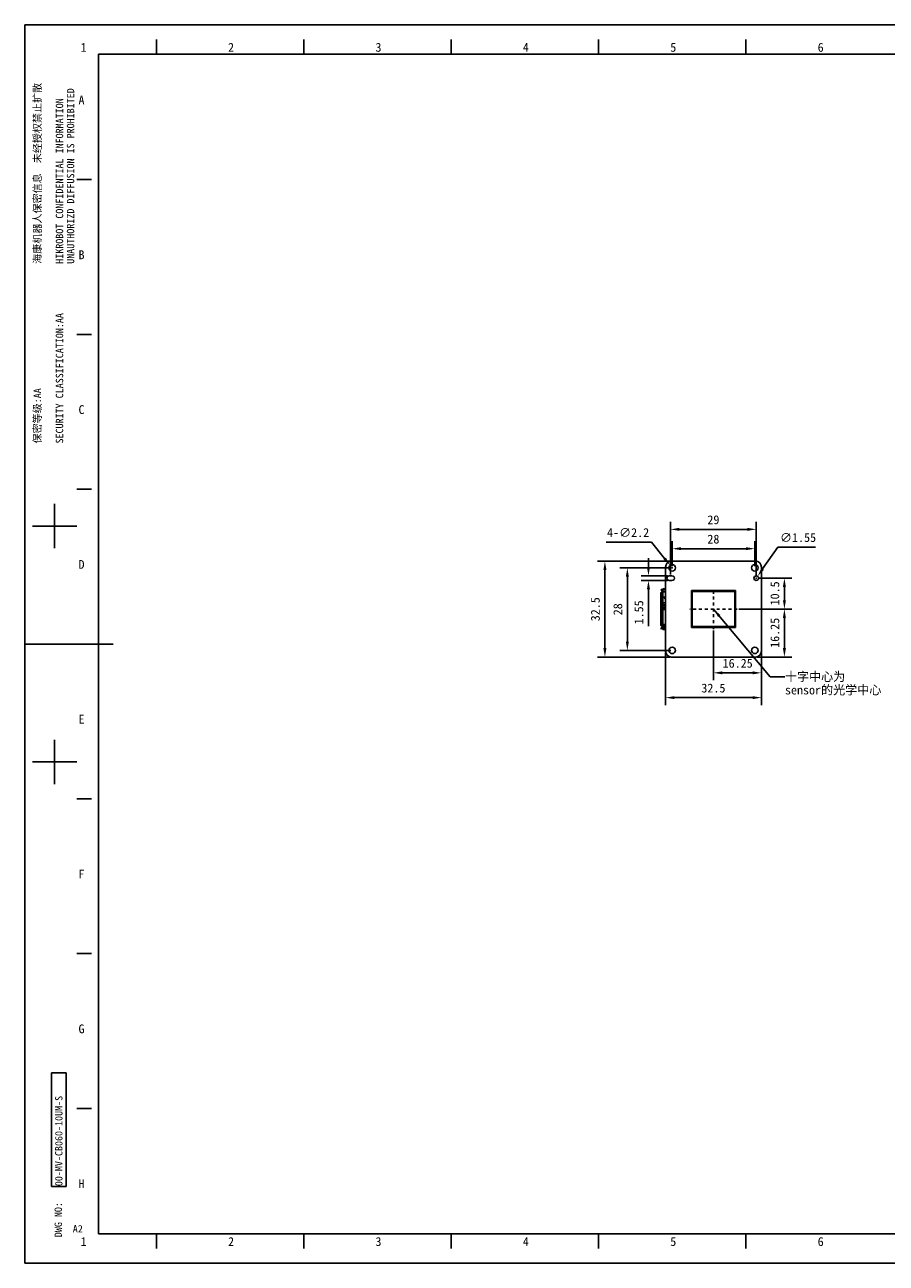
# Model space of a CAD drawing. Header units: millimetres. Extents: x 0 to 594, y 0 to 420.
# Tile 1 of 3: x 0 to 292, y 0 to 420. Entities that reach past the tile are written whole.
import ezdxf

# ---------------------------------------------------------------- set-up
doc = ezdxf.new("R2010")
doc.units = ezdxf.units.MM
doc.header["$LTSCALE"] = 10
doc.header["$PDMODE"] = 3
doc.header["$PDSIZE"] = 8
doc.linetypes.add('HIDDEN', pattern=[0.2, 0.1, -0.1])
doc.layers.get('0').update_dxf_attribs({"linetype": 'CONTINUOUS'})
doc.layers.get('Defpoints').update_dxf_attribs({"linetype": 'CONTINUOUS'})
for name, color, linetype in [('00_COMPONENTS', 7, 'CONTINUOUS'), ('50_ALL_DETAILS', 7, 'CONTINUOUS'), ('51__DRAFT_DIMS', 7, 'CONTINUOUS')]:
    doc.layers.add(name, color=color, linetype=linetype)
doc.styles.get("Standard").update_dxf_attribs({"font": 'simfang.ttf'})
doc.styles.add('TEXTSTYLE_2', font='simfang.ttf')
doc.styles.add('TEXTSTYLE_3', font='simfang.ttf')
doc.dimstyles.new('DIMSTYLE_1', dxfattribs={"dimtxt": 3, "dimasz": 3, "dimexe": 2.5, "dimexo": 0.5, "dimgap": 0.75, "dimtad": 1, "dimtoh": 1, "dimdsep": 46, "dimtxsty": 'Standard', "dimblk": '_FILLED', "dimblk1": '_FILLED', "dimblk2": '_FILLED', "dimcen": 0.09, "dimclrd": 251, "dimclre": 251, "dimclrt": 7, "dimazin": 2, "dimtp": 0.2, "dimtm": 0.2, "dimtfac": 1, "dimtofl": 0, "dimtmove": 0, "dimatfit": 3, "dimldrblk": '_FILLED', "dimfxl": 1, "dimtolj": 1, "dimarcsym": 0})
doc.dimstyles.new('DIMSTYLE_2', dxfattribs={"dimtxt": 3, "dimasz": 3, "dimexe": 2.5, "dimexo": 0.5, "dimgap": 0.75, "dimtad": 1, "dimdsep": 46, "dimtxsty": 'Standard', "dimblk": '_FILLED', "dimblk1": '_FILLED', "dimblk2": '_FILLED', "dimcen": 0.09, "dimclrd": 251, "dimclre": 251, "dimclrt": 7, "dimazin": 2, "dimtp": 0.2, "dimtm": 0.2, "dimtfac": 1, "dimtofl": 0, "dimtmove": 0, "dimatfit": 3, "dimldrblk": '_FILLED', "dimfxl": 1, "dimtolj": 1, "dimarcsym": 0})
doc.dimstyles.get("Standard").update_dxf_attribs({"dimtxt": 3, "dimasz": 3, "dimexe": 2.5, "dimexo": 0.5, "dimtad": 1, "dimdsep": 46, "dimtxsty": 'Standard', "dimblk": '_FILLED', "dimblk1": '_FILLED', "dimblk2": '_FILLED', "dimcen": 0.09, "dimclrt": 3, "dimazin": 2, "dimtol": 1, "dimtp": 0.01, "dimtm": 0.01, "dimtfac": 1, "dimtofl": 0, "dimtmove": 0, "dimatfit": 3, "dimldrblk": '_FILLED', "dimfxl": 1, "dimtolj": 1, "dimarcsym": 0})

# ---------------------------------------------------------------- blocks, each defined once
blk = doc.blocks.new('_FILLED')
at = {"color": 0, "linetype": 'ByBlock'}
blk.add_solid([(0, 0), (-1, 0.17), (-1, -0.17)], dxfattribs=at)
blk = doc.blocks.new('*D50')
at = {"layer": '51__DRAFT_DIMS', "color": 251, "lineweight": -2}
for p, q in [((219.62, 236.34), (219.62, 244.83)), ((247.62, 236.34), (247.62, 244.83)), ((222.62, 242.33), (244.62, 242.33))]:
    blk.add_line(p, q, dxfattribs=at)
at = {"layer": 'Defpoints', "color": 0}
for p in [(247.62, 242.33), (219.62, 235.84), (247.62, 235.84)]:
    blk.add_point(p, dxfattribs=at)
at = {"layer": '51__DRAFT_DIMS', "color": 251, "linetype": 'ByBlock', "lineweight": -2, "xscale": 3, "yscale": 3, "zscale": 3, "rotation": 180}
blk.add_blockref('_FILLED', (219.62, 242.33), dxfattribs=at)
at = {"layer": '51__DRAFT_DIMS', "color": 251, "linetype": 'ByBlock', "lineweight": -2, "xscale": 3, "yscale": 3, "zscale": 3}
blk.add_blockref('_FILLED', (247.62, 242.33), dxfattribs=at)
at = {"layer": '51__DRAFT_DIMS', "color": 7, "insert": (233.58, 247.08), "char_height": 3, "attachment_point": 2, "line_spacing_factor": 0.9}
blk.add_mtext('\\A1;28', dxfattribs=at)
blk = doc.blocks.new('*D62')
at = {"layer": '51__DRAFT_DIMS', "color": 251, "lineweight": -2}
for p, q in [((219.03, 233.61), (219.03, 251.38)), ((222.03, 248.88), (245.12, 248.88)), ((248.12, 232.84), (248.12, 251.38))]:
    blk.add_line(p, q, dxfattribs=at)
at = {"layer": 'Defpoints', "color": 0}
for p in [(248.12, 248.88), (219.03, 233.11), (248.12, 232.34)]:
    blk.add_point(p, dxfattribs=at)
at = {"layer": '51__DRAFT_DIMS', "color": 251, "linetype": 'ByBlock', "lineweight": -2, "xscale": 3, "yscale": 3, "zscale": 3, "rotation": 180}
blk.add_blockref('_FILLED', (219.03, 248.88), dxfattribs=at)
at = {"layer": '51__DRAFT_DIMS', "color": 251, "linetype": 'ByBlock', "lineweight": -2, "xscale": 3, "yscale": 3, "zscale": 3}
blk.add_blockref('_FILLED', (248.12, 248.88), dxfattribs=at)
at = {"layer": '51__DRAFT_DIMS', "color": 7, "insert": (233.58, 253.63), "char_height": 3, "attachment_point": 2, "line_spacing_factor": 0.9}
blk.add_mtext('\\A1;29{}{{\\H0.7x;}{}}', dxfattribs=at)
blk = doc.blocks.new('*D52')
at = {"layer": '51__DRAFT_DIMS', "color": 251, "lineweight": -2}
for p, q in [((219.12, 235.84), (201.9, 235.84)), ((204.4, 232.84), (204.4, 210.84)), ((219.12, 207.84), (201.9, 207.84))]:
    blk.add_line(p, q, dxfattribs=at)
at = {"layer": 'Defpoints', "color": 0}
for p in [(219.62, 235.84), (204.4, 207.84), (219.62, 207.84)]:
    blk.add_point(p, dxfattribs=at)
at = {"layer": '51__DRAFT_DIMS', "color": 251, "linetype": 'ByBlock', "lineweight": -2, "xscale": 3, "yscale": 3, "zscale": 3}
for p, rotation in [((204.4, 235.84), 90), ((204.4, 207.84), 270)]:
    blk.add_blockref('_FILLED', p, dxfattribs=dict(at, rotation=rotation))
at = {"layer": '51__DRAFT_DIMS', "color": 7, "insert": (199.65, 221.79), "char_height": 3, "attachment_point": 2, "rotation": 90, "line_spacing_factor": 0.9}
blk.add_mtext('\\A1;28', dxfattribs=at)
blk = doc.blocks.new('*D53')
at = {"layer": '51__DRAFT_DIMS', "color": 251, "lineweight": -2}
for p, q in [((211.56, 236.11), (211.56, 239.11)), ((218.03, 233.11), (209.06, 233.11)), ((218.03, 231.56), (209.06, 231.56)), ((211.56, 228.56), (211.56, 216.06))]:
    blk.add_line(p, q, dxfattribs=at)
at = {"layer": 'Defpoints', "color": 0}
for p in [(211.56, 231.56), (218.53, 233.11), (218.53, 231.56)]:
    blk.add_point(p, dxfattribs=at)
at = {"layer": '51__DRAFT_DIMS', "color": 251, "linetype": 'ByBlock', "lineweight": -2, "xscale": 3, "yscale": 3, "zscale": 3}
for p, rotation in [((211.56, 233.11), 270), ((211.56, 231.56), 90)]:
    blk.add_blockref('_FILLED', p, dxfattribs=dict(at, rotation=rotation))
at = {"layer": '51__DRAFT_DIMS', "color": 7, "insert": (206.81, 224.81), "char_height": 3, "attachment_point": 3, "rotation": 90, "line_spacing_factor": 0.9}
blk.add_mtext('\\A1;1.55', dxfattribs=at)
blk = doc.blocks.new('*D54')
at = {"layer": '51__DRAFT_DIMS', "color": 251, "lineweight": -2}
for p in [(250.28, 235.44), (268.27, 242.85)]:
    blk.add_line(p, (255.43, 242.85), dxfattribs=at)
at = {"layer": '51__DRAFT_DIMS', "color": 251}
for p, q in [((248.03, 232.34), (248.21, 232.34)), ((248.12, 232.25), (248.12, 232.43))]:
    blk.add_line(p, q, dxfattribs=at)
at = {"layer": 'Defpoints', "color": 0}
for p in [(247.68, 231.7), (248.57, 232.98)]:
    blk.add_point(p, dxfattribs=at)
at = {"layer": '51__DRAFT_DIMS', "color": 251, "linetype": 'ByBlock', "lineweight": -2, "xscale": 3, "yscale": 3, "zscale": 3, "rotation": 235.2073852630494}
blk.add_blockref('_FILLED', (248.57, 232.98), dxfattribs=at)
at = {"layer": '51__DRAFT_DIMS', "color": 7, "insert": (256.18, 247.6), "char_height": 3, "attachment_point": 1, "line_spacing_factor": 0.9}
blk.add_mtext('\\A1;∅1.55{}{{\\H0.7x;}{}}', dxfattribs=at)
blk = doc.blocks.new('*D55')
at = {"layer": '51__DRAFT_DIMS', "color": 251, "lineweight": -2}
for p, q in [((218.87, 238.09), (194.29, 238.09)), ((196.79, 235.09), (196.79, 208.59)), ((218.87, 205.59), (194.29, 205.59))]:
    blk.add_line(p, q, dxfattribs=at)
at = {"layer": 'Defpoints', "color": 0}
for p in [(219.37, 238.09), (196.79, 205.59), (219.37, 205.59)]:
    blk.add_point(p, dxfattribs=at)
at = {"layer": '51__DRAFT_DIMS', "color": 251, "linetype": 'ByBlock', "lineweight": -2, "xscale": 3, "yscale": 3, "zscale": 3}
for p, rotation in [((196.79, 238.09), 90), ((196.79, 205.59), 270)]:
    blk.add_blockref('_FILLED', p, dxfattribs=dict(at, rotation=rotation))
at = {"layer": '51__DRAFT_DIMS', "color": 7, "insert": (192.04, 221.79), "char_height": 3, "attachment_point": 2, "rotation": 90, "line_spacing_factor": 0.9}
blk.add_mtext('\\A1;32.5', dxfattribs=at)
blk = doc.blocks.new('*D56')
at = {"layer": '51__DRAFT_DIMS', "color": 251, "lineweight": -2}
for p, q in [((217.37, 207.09), (217.37, 189.31)), ((249.87, 207.09), (249.87, 189.31)), ((220.37, 191.81), (246.87, 191.81))]:
    blk.add_line(p, q, dxfattribs=at)
at = {"layer": 'Defpoints', "color": 0}
for p in [(217.37, 207.59), (249.87, 207.59), (249.87, 191.81)]:
    blk.add_point(p, dxfattribs=at)
at = {"layer": '51__DRAFT_DIMS', "color": 251, "linetype": 'ByBlock', "lineweight": -2, "xscale": 3, "yscale": 3, "zscale": 3, "rotation": 180}
blk.add_blockref('_FILLED', (217.37, 191.81), dxfattribs=at)
at = {"layer": '51__DRAFT_DIMS', "color": 251, "linetype": 'ByBlock', "lineweight": -2, "xscale": 3, "yscale": 3, "zscale": 3}
blk.add_blockref('_FILLED', (249.87, 191.81), dxfattribs=at)
at = {"layer": '51__DRAFT_DIMS', "color": 7, "insert": (233.58, 196.56), "char_height": 3, "attachment_point": 2, "line_spacing_factor": 0.9}
blk.add_mtext('\\A1;32.5', dxfattribs=at)
blk = doc.blocks.new('*D57')
at = {"layer": '51__DRAFT_DIMS', "color": 251, "lineweight": -2}
for p, q in [((242.2, 221.84), (260.17, 221.84)), ((257.67, 218.84), (257.67, 208.59)), ((248.37, 205.59), (260.17, 205.59))]:
    blk.add_line(p, q, dxfattribs=at)
at = {"layer": 'Defpoints', "color": 0}
for p in [(241.7, 221.84), (247.87, 205.59), (257.67, 205.59)]:
    blk.add_point(p, dxfattribs=at)
at = {"layer": '51__DRAFT_DIMS', "color": 251, "linetype": 'ByBlock', "lineweight": -2, "xscale": 3, "yscale": 3, "zscale": 3}
for p, rotation in [((257.67, 221.84), 90), ((257.67, 205.59), 270)]:
    blk.add_blockref('_FILLED', p, dxfattribs=dict(at, rotation=rotation))
at = {"layer": '51__DRAFT_DIMS', "color": 7, "insert": (252.92, 213.79), "char_height": 3, "attachment_point": 2, "rotation": 90, "line_spacing_factor": 0.9}
blk.add_mtext('\\A1;16.25', dxfattribs=at)
blk = doc.blocks.new('*D58')
at = {"layer": '51__DRAFT_DIMS', "color": 251, "lineweight": -2}
for p, q in [((233.62, 214.57), (233.62, 197.72)), ((249.87, 207.09), (249.87, 197.72)), ((236.62, 200.22), (246.87, 200.22))]:
    blk.add_line(p, q, dxfattribs=at)
at = {"layer": 'Defpoints', "color": 0}
for p in [(233.62, 215.07), (249.87, 207.59), (249.87, 200.22)]:
    blk.add_point(p, dxfattribs=at)
at = {"layer": '51__DRAFT_DIMS', "color": 251, "linetype": 'ByBlock', "lineweight": -2, "xscale": 3, "yscale": 3, "zscale": 3, "rotation": 180}
blk.add_blockref('_FILLED', (233.62, 200.22), dxfattribs=at)
at = {"layer": '51__DRAFT_DIMS', "color": 251, "linetype": 'ByBlock', "lineweight": -2, "xscale": 3, "yscale": 3, "zscale": 3}
blk.add_blockref('_FILLED', (249.87, 200.22), dxfattribs=at)
at = {"layer": '51__DRAFT_DIMS', "color": 7, "insert": (241.82, 204.97), "char_height": 3, "attachment_point": 2, "line_spacing_factor": 0.9}
blk.add_mtext('\\A1;16.25', dxfattribs=at)
blk = doc.blocks.new('*D59')
at = {"layer": '51__DRAFT_DIMS', "color": 251, "lineweight": -2}
for p in [(197.2, 244.55), (217.04, 239.02)]:
    blk.add_line(p, (212.55, 244.55), dxfattribs=at)
at = {"layer": '51__DRAFT_DIMS', "color": 251}
for p, q in [((219.53, 235.84), (219.71, 235.84)), ((219.62, 235.75), (219.62, 235.93))]:
    blk.add_line(p, q, dxfattribs=at)
at = {"layer": 'Defpoints', "color": 0}
for p in [(218.93, 236.69), (220.32, 234.99)]:
    blk.add_point(p, dxfattribs=at)
at = {"layer": '51__DRAFT_DIMS', "color": 251, "linetype": 'ByBlock', "lineweight": -2, "xscale": 3, "yscale": 3, "zscale": 3, "rotation": 309.0780613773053}
blk.add_blockref('_FILLED', (218.93, 236.69), dxfattribs=at)
at = {"layer": '51__DRAFT_DIMS', "color": 7, "insert": (211.8, 249.3), "char_height": 3, "attachment_point": 3, "line_spacing_factor": 0.9}
blk.add_mtext('\\A1;4-∅2.2{}{{\\H0.7x;}{}}', dxfattribs=at)
blk = doc.blocks.new('*D61')
at = {"layer": '51__DRAFT_DIMS', "color": 251, "lineweight": -2}
for p, q in [((248.62, 232.34), (260.17, 232.34)), ((257.67, 224.84), (257.67, 229.34)), ((242.2, 221.84), (260.17, 221.84))]:
    blk.add_line(p, q, dxfattribs=at)
at = {"layer": 'Defpoints', "color": 0}
for p in [(248.12, 232.34), (257.67, 232.34), (241.7, 221.84)]:
    blk.add_point(p, dxfattribs=at)
at = {"layer": '51__DRAFT_DIMS', "color": 251, "linetype": 'ByBlock', "lineweight": -2, "xscale": 3, "yscale": 3, "zscale": 3}
for p, rotation in [((257.67, 232.34), 90), ((257.67, 221.84), 270)]:
    blk.add_blockref('_FILLED', p, dxfattribs=dict(at, rotation=rotation))
at = {"layer": '51__DRAFT_DIMS', "color": 7, "insert": (252.92, 227.17), "char_height": 3, "attachment_point": 2, "rotation": 90, "line_spacing_factor": 0.9}
blk.add_mtext('\\A1;10.5', dxfattribs=at)

msp = doc.modelspace()

# ---------------------------------------------------------------- linework, layer by layer
at = {"color": 7}
for p, q in [((0, 420), (0, 0)), ((594, 420), (0, 420)), ((44.637, 410), (44.637, 415)), ((94.637, 410), (94.637, 415)), ((144.637, 410), (144.637, 415)), ((194.637, 410), (194.637, 415)), ((244.637, 410), (244.637, 415)), ((25, 410), (25, 10)), ((584, 410), (25, 410)), ((22.637, 367.495), (17.638, 367.495)), ((22.637, 314.996), (17.638, 314.996)), ((22.637, 262.496), (17.638, 262.496)), ((10.137, 242.497), (10.137, 257.497)), ((2.637, 249.997), (17.637, 249.997)), ((0, 210), (30, 210)), ((10.137, 162.498), (10.137, 177.498)), ((2.637, 169.998), (17.637, 169.998)), ((22.637, 157.498), (17.638, 157.498)), ((22.637, 104.999), (17.638, 104.999)), ((9.041, 26.077), (9.041, 64.577)), ((9.041, 64.577), (14.041, 64.577)), ((14.041, 26.077), (14.041, 64.577)), ((22.637, 52.499), (17.638, 52.499)), ((9.041, 26.077), (14.041, 26.077)), ((25, 10), (584, 10)), ((44.637, 5), (44.637, 10)), ((94.637, 5), (94.637, 10)), ((144.637, 5), (144.637, 10)), ((194.637, 5), (194.637, 10)), ((244.637, 5), (244.637, 10)), ((0, 0), (594, 0))]:
    msp.add_line(p, q, dxfattribs=at)
at = {"color": 2}
msp.add_line((22.637, 209.997), (17.638, 209.997), dxfattribs=at)
at = {"layer": '00_COMPONENTS', "color": 0}
for p, q in [((217.373, 236.089), (217.373, 207.589)), ((247.873, 238.089), (219.373, 238.089)), ((249.873, 207.589), (249.873, 236.089)), ((218.534, 233.114), (219.534, 233.114)), ((219.534, 231.564), (218.534, 231.564)), ((215.803, 228.364), (216.037, 228.625)), ((216.137, 228.066), (215.803, 228.364)), ((215.803, 227.354), (215.803, 216.324)), ((215.978, 227.049), (215.803, 227.049)), ((215.952, 228.231), (216.186, 228.492)), ((216.303, 227.554), (215.976, 227.554)), ((216.303, 227.249), (215.976, 227.249)), ((215.978, 226.049), (215.978, 227.049)), ((216.37, 228.327), (216.037, 228.625)), ((216.228, 227.249), (216.228, 227.554)), ((216.403, 228.714), (216.403, 228.449)), ((217.053, 228.714), (216.403, 228.714)), ((216.503, 228.349), (216.403, 228.449)), ((216.403, 225.849), (216.403, 228.436)), ((216.403, 228.314), (217.373, 228.314)), ((217.373, 227.664), (216.403, 227.664)), ((216.503, 228.349), (216.503, 228.314)), ((216.703, 228.696), (216.703, 228.347)), ((216.703, 228.696), (217.373, 228.696)), ((217.373, 228.446), (216.703, 228.446)), ((216.933, 228.347), (216.703, 228.347)), ((217.053, 228.416), (216.933, 228.347)), ((217.373, 228.352), (216.942, 228.352)), ((217.053, 228.703), (217.053, 228.713)), ((217.057, 228.713), (217.053, 228.713)), ((217.373, 228.703), (217.053, 228.703)), ((217.053, 228.416), (217.373, 228.416)), ((217.082, 228.714), (217.057, 228.713)), ((217.089, 228.703), (217.089, 228.714)), ((217.093, 228.714), (217.089, 228.714)), ((217.093, 228.714), (217.093, 228.703)), ((217.203, 228.314), (217.203, 228.352)), ((217.253, 228.71), (217.253, 228.703)), ((217.373, 228.71), (217.253, 228.71)), ((226.123, 215.589), (226.123, 228.089)), ((226.123, 228.089), (241.123, 228.089)), ((226.423, 227.789), (226.423, 215.889)), ((240.823, 227.789), (226.423, 227.789)), ((240.823, 215.889), (240.823, 227.789)), ((241.123, 228.089), (241.123, 215.589)), ((215.803, 226.049), (215.978, 226.049)), ((215.978, 225.599), (215.803, 225.599)), ((215.803, 224.599), (215.978, 224.599)), ((215.803, 222.552), (216.003, 222.763)), ((216.003, 222.627), (215.803, 222.416)), ((216.022, 222.817), (215.822, 222.606)), ((215.976, 225.849), (217.173, 225.849)), ((217.153, 225.799), (215.976, 225.799)), ((215.976, 224.399), (216.303, 224.399)), ((215.978, 224.599), (215.978, 225.599)), ((216.003, 222.627), (216.003, 222.763)), ((216.022, 222.817), (216.022, 222.817)), ((216.167, 222.816), (216.303, 222.746)), ((216.228, 225.799), (216.228, 225.849)), ((216.228, 222.785), (216.228, 224.399)), ((216.403, 225.849), (216.403, 225.799)), ((216.403, 215.259), (216.403, 225.799)), ((216.403, 223.984), (217.373, 223.984)), ((217.373, 223.334), (216.403, 223.334)), ((217.373, 223.234), (216.403, 223.234)), ((216.403, 223.174), (216.966, 223.174)), ((216.966, 223.101), (216.403, 223.101)), ((216.953, 222.863), (216.953, 222.999)), ((216.966, 222.834), (216.966, 223.174)), ((217.373, 222.761), (217.103, 222.761)), ((217.253, 225.199), (217.373, 225.199)), ((217.373, 225.259), (217.263, 225.259)), ((215.978, 221.374), (215.803, 221.374)), ((215.968, 222.197), (216.167, 222.408)), ((216.204, 222.077), (215.968, 222.197)), ((216.303, 221.574), (215.976, 221.574)), ((215.978, 216.974), (215.978, 221.374)), ((216.167, 222.408), (216.303, 222.338)), ((216.228, 221.574), (216.228, 222.065)), ((216.303, 222.042), (216.303, 222.338)), ((216.403, 222.22), (217.373, 222.22)), ((217.373, 221.743), (216.403, 221.743)), ((215.803, 216.974), (215.978, 216.974)), ((215.803, 215.314), (216.137, 215.612)), ((216.037, 215.053), (215.803, 215.314)), ((216.186, 215.186), (215.952, 215.447)), ((215.976, 216.774), (216.303, 216.774)), ((215.976, 216.124), (216.303, 216.124)), ((216.037, 215.053), (216.37, 215.351)), ((216.228, 216.124), (216.228, 216.774)), ((216.403, 216.601), (217.373, 216.601)), ((217.373, 216.135), (216.403, 216.135)), ((216.403, 215.548), (217.373, 215.548)), ((217.203, 215.364), (216.403, 215.364)), ((216.503, 215.329), (216.403, 215.229)), ((216.403, 215.229), (216.403, 214.964)), ((216.403, 214.964), (217.053, 214.964)), ((216.503, 215.364), (216.503, 215.329)), ((216.703, 215.331), (216.703, 214.982)), ((216.703, 215.331), (216.933, 215.331)), ((216.703, 215.232), (217.033, 215.232)), ((217.373, 214.982), (216.703, 214.982)), ((217.033, 215.232), (216.933, 215.331)), ((216.938, 215.326), (217.373, 215.326)), ((217.033, 215.232), (217.053, 215.212)), ((217.373, 215.212), (217.053, 215.212)), ((217.053, 214.965), (217.053, 214.975)), ((217.053, 214.975), (217.373, 214.975)), ((217.053, 214.965), (217.057, 214.965)), ((217.057, 214.965), (217.065, 214.964)), ((217.065, 214.964), (217.089, 214.964)), ((217.089, 214.964), (217.089, 214.975)), ((217.089, 214.964), (217.093, 214.964)), ((217.093, 214.975), (217.093, 214.964)), ((217.203, 215.326), (217.203, 215.547)), ((217.373, 215.547), (217.203, 215.547)), ((217.373, 215.544), (217.203, 215.544)), ((217.253, 214.975), (217.253, 214.968)), ((217.253, 214.968), (217.373, 214.968)), ((241.123, 215.589), (226.123, 215.589)), ((226.423, 215.889), (240.823, 215.889)), ((219.373, 205.589), (247.873, 205.589))]:
    msp.add_line(p, q, dxfattribs=at)
at = {"layer": '00_COMPONENTS', "color": 1, "linetype": 'HIDDEN'}
for p, q in [((233.623, 215.067), (233.623, 228.61)), ((241.699, 221.839), (225.548, 221.839))]:
    msp.add_line(p, q, dxfattribs=at)
at = {"layer": '00_COMPONENTS', "color": 0}
for centre, radius in [((219.623, 235.839), 1.1), ((247.623, 235.839), 1.1), ((248.123, 232.339), 0.775), ((219.623, 207.839), 1.1), ((247.623, 207.839), 1.1)]:
    msp.add_circle(centre, radius, dxfattribs=at)
for centre, radius, start, end in [((219.373, 236.089), 2, 90.0005, 179.9995), ((247.873, 236.089), 2, 0.0005, 89.9995), ((218.623, 232.339), 0.78, 96.544, 263.456), ((219.623, 232.339), 0.78, 263.456, 96.544), ((216.403, 228.364), 0.4, 228.18969, 270), ((216.303, 227.654), 0.1, 270, 347.90271), ((216.303, 227.349), 0.1, 270, 0), ((216.403, 228.364), 0.05, 228.18969, 270), ((217.135, 225.115), 3.599, 90.7275, 90.84565), ((217.093, 228.499), 0.215, 89.98246, 91.04247), ((216.303, 224.299), 0.1, 0, 90), ((217.166, 222.834), 0.2, 180, 183.80573), ((217.253, 225.349), 0.15, 147.61774, 270), ((217.263, 225.399), 0.14, 167.48605, 270), ((217.153, 225.649), 0.15, 348.53955, 90), ((217.173, 225.699), 0.15, 327.85763, 90), ((216.303, 221.674), 0.1, 270, 0), ((216.403, 215.314), 0.4, 90, 131.81031), ((216.303, 216.674), 0.1, 0, 90), ((216.303, 216.024), 0.1, 6.33107, 90), ((216.403, 215.314), 0.05, 90, 131.81112), ((217.093, 215.179), 0.215, 268.95754, 270.0176), ((219.373, 207.589), 2, 180.0005, 269.9995), ((247.873, 207.589), 2, 270.001, 359.999)]:
    msp.add_arc(centre, radius, start, end, dxfattribs=at)
for centre, start_param, end_param in [((216.303, 222.814), -1.2132627, 0.3575337), ((216.303, 222.27), 0.3575337, 1.92833)]:
    msp.add_ellipse(centre, major_axis=(0.0937, -0.0714), ratio=0.4901377, start_param=start_param, end_param=end_param, dxfattribs=at)
for points, knots in [([(215.803, 227.354), (215.803, 227.38), (215.812, 227.431), (215.849, 227.497), (215.907, 227.543), (215.954, 227.554), (215.976, 227.554)], [0, 0, 0, 0, 0.2663666, 0.5233958, 0.7667484, 1, 1, 1, 1]), ([(215.976, 227.249), (215.954, 227.249), (215.907, 227.238), (215.849, 227.192), (215.812, 227.126), (215.803, 227.075), (215.803, 227.049)], [0, 0, 0, 0, 0.2332518, 0.4766045, 0.7336336, 1, 1, 1, 1]), ([(215.978, 227.049), (215.978, 227.075), (215.987, 227.126), (216.024, 227.192), (216.082, 227.238), (216.129, 227.249), (216.151, 227.249)], [0, 0, 0, 0, 0.2663666, 0.5233958, 0.7667484, 1, 1, 1, 1]), ([(216.703, 228.696), (216.684, 228.696), (216.645, 228.696), (216.59, 228.696), (216.539, 228.696), (216.5, 228.697), (216.472, 228.697), (216.454, 228.697), (216.439, 228.697), (216.427, 228.698), (216.418, 228.698), (216.412, 228.698), (216.409, 228.698), (216.407, 228.698), (216.405, 228.698), (216.404, 228.699), (216.403, 228.699), (216.403, 228.699)], [0, 0, 0, 0, 0.1951448, 0.382929, 0.5558432, 0.7074172, 0.7733085, 0.831751, 0.8821712, 0.9240746, 0.957087, 0.9701459, 0.9808581, 0.9892077, 0.9951814, 0.9987698, 1, 1, 1, 1]), ([(216.403, 228.449), (216.403, 228.448), (216.404, 228.448), (216.405, 228.448), (216.407, 228.448), (216.411, 228.448), (216.418, 228.448), (216.428, 228.448), (216.44, 228.447), (216.455, 228.447), (216.473, 228.447), (216.501, 228.447), (216.539, 228.446), (216.59, 228.446), (216.646, 228.446), (216.684, 228.446), (216.703, 228.446)], [0, 0, 0, 0, 0.0016878, 0.00572, 0.012106, 0.0208352, 0.0452654, 0.078793, 0.1210701, 0.1717266, 0.2302672, 0.2961284, 0.4472873, 0.6193937, 0.8060896, 1, 1, 1, 1]), ([(216.503, 228.349), (216.503, 228.348), (216.505, 228.349), (216.508, 228.348), (216.513, 228.348), (216.52, 228.348), (216.528, 228.348), (216.542, 228.348), (216.564, 228.347), (216.594, 228.347), (216.628, 228.347), (216.665, 228.347), (216.69, 228.347), (216.703, 228.347)], [0, 0, 0, 0, 0.0057187, 0.0208443, 0.0452596, 0.0787919, 0.1210881, 0.1717276, 0.2961639, 0.44726, 0.6193705, 0.8061887, 1, 1, 1, 1]), ([(217.053, 228.706), (217.041, 228.706), (217.016, 228.706), (216.978, 228.706), (216.941, 228.705), (216.916, 228.706), (216.903, 228.705)], [0, 0, 0, 0, 0.2500065, 0.500021, 0.75002, 1, 1, 1, 1]), ([(216.903, 228.705), (216.903, 228.705), (216.904, 228.705), (216.904, 228.705), (216.905, 228.705), (216.907, 228.704), (216.91, 228.704), (216.915, 228.704), (216.921, 228.704), (216.929, 228.704), (216.938, 228.704), (216.951, 228.704), (216.971, 228.704), (216.997, 228.704), (217.024, 228.703), (217.043, 228.703), (217.053, 228.703)], [0, 0, 0, 0, 0.0012886, 0.0049366, 0.0109651, 0.0193619, 0.0431939, 0.0762646, 0.1182235, 0.1686489, 0.2271057, 0.2930125, 0.4444705, 0.6173064, 0.8051015, 1, 1, 1, 1]), ([(217.253, 228.71), (217.223, 228.71), (217.17, 228.712), (217.117, 228.714), (217.093, 228.714)], [0, 0, 0, 0, 0.5589992, 1, 1, 1, 1]), ([(215.803, 226.049), (215.803, 226.023), (215.812, 225.972), (215.849, 225.906), (215.907, 225.86), (215.954, 225.849), (215.976, 225.849)], [0, 0, 0, 0, 0.2663666, 0.5233958, 0.7667484, 1, 1, 1, 1]), ([(215.976, 225.799), (215.954, 225.799), (215.907, 225.788), (215.849, 225.742), (215.812, 225.676), (215.803, 225.625), (215.803, 225.599)], [0, 0, 0, 0, 0.2332518, 0.4766045, 0.7336336, 1, 1, 1, 1]), ([(215.803, 224.599), (215.803, 224.573), (215.812, 224.522), (215.849, 224.456), (215.907, 224.41), (215.954, 224.399), (215.976, 224.399)], [0, 0, 0, 0, 0.2663666, 0.5233958, 0.7667484, 1, 1, 1, 1]), ([(215.822, 222.606), (215.816, 222.6), (215.806, 222.582), (215.803, 222.563), (215.803, 222.553)], [0, 0, 0, 0, 0.4734159, 1, 1, 1, 1]), ([(216.151, 225.849), (216.129, 225.849), (216.082, 225.86), (216.024, 225.906), (215.987, 225.972), (215.978, 226.023), (215.978, 226.049)], [0, 0, 0, 0, 0.2332518, 0.4766045, 0.7336336, 1, 1, 1, 1]), ([(215.978, 225.599), (215.978, 225.625), (215.987, 225.676), (216.024, 225.742), (216.082, 225.788), (216.129, 225.799), (216.151, 225.799)], [0, 0, 0, 0, 0.2663666, 0.5233958, 0.7667484, 1, 1, 1, 1]), ([(216.151, 224.399), (216.129, 224.399), (216.082, 224.41), (216.024, 224.456), (215.987, 224.522), (215.978, 224.573), (215.978, 224.599)], [0, 0, 0, 0, 0.2332518, 0.4766045, 0.7336336, 1, 1, 1, 1]), ([(216.003, 222.763), (216.003, 222.773), (216.005, 222.793), (216.015, 222.81), (216.022, 222.817)], [0, 0, 0, 0, 0.526757, 1, 1, 1, 1]), ([(216.167, 222.408), (216.144, 222.419), (216.102, 222.448), (216.05, 222.503), (216.014, 222.564), (216.003, 222.607), (216.003, 222.627)], [0, 0, 0, 0, 0.2660537, 0.5388181, 0.7903997, 1, 1, 1, 1]), ([(216.022, 222.817), (216.029, 222.825), (216.048, 222.837), (216.084, 222.841), (216.125, 222.834), (216.153, 222.823), (216.167, 222.816)], [0, 0, 0, 0, 0.1995321, 0.4263405, 0.6935297, 1, 1, 1, 1]), ([(216.966, 223.039), (216.964, 223.036), (216.957, 223.024), (216.953, 223.009), (216.953, 222.999)], [0, 0, 0, 0, 0.2608937, 1, 1, 1, 1]), ([(216.953, 222.863), (216.953, 222.849), (216.963, 222.82), (216.998, 222.787), (217.047, 222.766), (217.084, 222.761), (217.103, 222.761)], [0, 0, 0, 0, 0.2049754, 0.4387463, 0.7080521, 1, 1, 1, 1]), ([(215.803, 222.416), (215.803, 222.396), (215.814, 222.353), (215.85, 222.292), (215.902, 222.237), (215.945, 222.208), (215.968, 222.197)], [0, 0, 0, 0, 0.2096005, 0.4611823, 0.7339465, 1, 1, 1, 1]), ([(215.976, 221.574), (215.954, 221.574), (215.907, 221.563), (215.849, 221.517), (215.812, 221.451), (215.803, 221.4), (215.803, 221.374)], [0, 0, 0, 0, 0.2332518, 0.4766045, 0.7336336, 1, 1, 1, 1]), ([(215.978, 221.374), (215.978, 221.4), (215.987, 221.451), (216.024, 221.517), (216.082, 221.563), (216.129, 221.574), (216.151, 221.574)], [0, 0, 0, 0, 0.2663666, 0.5233958, 0.7667484, 1, 1, 1, 1]), ([(216.303, 222.042), (216.294, 222.044), (216.26, 222.052), (216.227, 222.065), (216.204, 222.077)], [0, 0, 0, 0, 0.2558041, 1, 1, 1, 1]), ([(216.303, 222.042), (216.316, 222.039), (216.341, 222.032), (216.373, 222.015), (216.397, 221.992), (216.403, 221.972), (216.403, 221.963)], [0, 0, 0, 0, 0.2897398, 0.5635667, 0.7981106, 1, 1, 1, 1]), ([(215.803, 216.974), (215.803, 216.948), (215.812, 216.897), (215.849, 216.831), (215.907, 216.785), (215.954, 216.774), (215.976, 216.774)], [0, 0, 0, 0, 0.2663666, 0.5233958, 0.7667484, 1, 1, 1, 1]), ([(215.976, 216.124), (215.954, 216.124), (215.907, 216.135), (215.849, 216.181), (215.812, 216.247), (215.803, 216.298), (215.803, 216.324)], [0, 0, 0, 0, 0.2332518, 0.4766045, 0.7336336, 1, 1, 1, 1]), ([(216.151, 216.774), (216.129, 216.774), (216.082, 216.785), (216.024, 216.831), (215.987, 216.897), (215.978, 216.948), (215.978, 216.974)], [0, 0, 0, 0, 0.2332518, 0.4766045, 0.7336336, 1, 1, 1, 1]), ([(216.703, 215.232), (216.684, 215.232), (216.646, 215.232), (216.59, 215.232), (216.539, 215.232), (216.501, 215.231), (216.473, 215.231), (216.455, 215.231), (216.44, 215.231), (216.428, 215.23), (216.418, 215.23), (216.411, 215.23), (216.407, 215.23), (216.405, 215.23), (216.404, 215.23), (216.403, 215.23), (216.403, 215.229)], [0, 0, 0, 0, 0.1939099, 0.380605, 0.5527111, 0.7038698, 0.7697309, 0.8282717, 0.8789281, 0.9212055, 0.9547334, 0.9791638, 0.9878932, 0.9942795, 0.998312, 1, 1, 1, 1]), ([(216.403, 214.979), (216.403, 214.98), (216.404, 214.98), (216.405, 214.98), (216.407, 214.98), (216.409, 214.98), (216.412, 214.98), (216.418, 214.98), (216.427, 214.98), (216.439, 214.981), (216.455, 214.981), (216.472, 214.981), (216.5, 214.981), (216.539, 214.982), (216.59, 214.982), (216.645, 214.982), (216.684, 214.982), (216.703, 214.982)], [0, 0, 0, 0, 0.0012453, 0.0048757, 0.0109081, 0.0193239, 0.0301001, 0.043212, 0.0762933, 0.1182326, 0.1686747, 0.2271298, 0.2930201, 0.4445431, 0.6173567, 0.8050069, 1, 1, 1, 1]), ([(216.703, 215.331), (216.69, 215.331), (216.665, 215.331), (216.628, 215.331), (216.594, 215.331), (216.564, 215.331), (216.542, 215.33), (216.528, 215.33), (216.52, 215.33), (216.513, 215.33), (216.508, 215.33), (216.505, 215.329), (216.503, 215.33), (216.503, 215.329)], [0, 0, 0, 0, 0.1938114, 0.3806298, 0.5527404, 0.7038364, 0.8282727, 0.8789121, 0.9212082, 0.9547405, 0.9791558, 0.9942813, 1, 1, 1, 1]), ([(217.053, 214.975), (217.041, 214.975), (217.016, 214.975), (216.978, 214.975), (216.941, 214.974), (216.916, 214.974), (216.903, 214.973)], [0, 0, 0, 0, 0.2500065, 0.500021, 0.75002, 1, 1, 1, 1]), ([(217.093, 214.964), (217.117, 214.964), (217.17, 214.967), (217.223, 214.968), (217.253, 214.968)], [0, 0, 0, 0, 0.4410013, 1, 1, 1, 1])]:
    msp.add_open_spline(points, degree=3, knots=knots, dxfattribs=at)
at = {"layer": '51__DRAFT_DIMS', "color": 0}
msp.add_arc((219.623, 235.839), 1.1, 102.2254, 180, dxfattribs=at)

# ---------------------------------------------------------------- texts
at = {"color": 3, "style": 'TEXTSTYLE_2'}
for s, p in [('1', (18.956, 410.847)), ('2', (68.956, 410.847)), ('3', (118.956, 410.847)), ('4', (168.956, 410.847)), ('5', (218.956, 410.847)), ('6', (268.956, 410.847)), ('A', (18.226, 392.994)), ('B', (18.226, 340.494)), ('C', (18.226, 287.994)), ('D', (18.226, 235.494)), ('E', (18.226, 182.994)), ('F', (18.226, 130.494)), ('G', (18.226, 77.994)), ('H', (18.226, 25.494)), ('1', (18.956, 5.847)), ('2', (68.956, 5.847)), ('3', (118.956, 5.847)), ('4', (168.956, 5.847)), ('5', (218.956, 5.847)), ('6', (268.956, 5.847))]:
    msp.add_text(s, height=3, dxfattribs=at).set_placement(p)
at = {"color": 3}
for s, p in [('HIKROBOT CONFIDENTIAL INFORMATION    ', (13.029, 338.94)), ('UNAUTHORIZD DIFFUSION IS PROHIBITED', (16.779, 338.94)), ('海康机器人保密信息  未经授权禁止扩散', (5.529, 338.94)), ('SECURITY CLASSIFICATION:AA', (13.029, 277.999)), ('保密等级:AA', (5.529, 277.999))]:
    msp.add_text(s, height=2.5, rotation=90, dxfattribs=at).set_placement(p)
at = {"color": 3, "style": 'TEXTSTYLE_3'}
msp.add_text('DWG NO:', height=2.5, rotation=90, dxfattribs=at).set_placement((12.606, 8.837))
at = {"color": 3}
msp.add_text('A2', height=2.5, dxfattribs=at).set_placement((16.287, 10.431))
at = {"layer": '50_ALL_DETAILS', "color": 0}
for s, p in [('十字中心为', (257.855, 197.403)), ('sensor的光学中心', (257.855, 192.903))]:
    msp.add_text(s, height=3, dxfattribs=at).set_placement(p)
at = {"layer": '50_ALL_DETAILS', "color": 7}
msp.add_text('00-MV-CB060-10UM-S', height=2.5, rotation=90, dxfattribs=at).set_placement((12.791, 26.14))

# ---------------------------------------------------------------- dimensions: what is measured, and where the dimension line sits
at = {"layer": '51__DRAFT_DIMS', "color": 4}
dim = msp.add_linear_dim(base=(248.123, 248.885), p1=(219.034, 233.114), p2=(248.123, 232.339), text='29{}{{\\H0.7x;}{}}', dimstyle='DIMSTYLE_1', dxfattribs=at)
dim.commit()
dim.dimension.update_dxf_attribs({"geometry": '*D62', "text_midpoint": (233.579, 251.635)})
for p1, p2, text, picture, middle in [((220.317, 234.985), (218.93, 236.693), '4-<>{}{{\\H0.7x;}{}}', '*D59', (204.498, 244.555)), ((247.681, 231.702), (248.565, 232.975), '<>{}{{\\H0.7x;}{}}', '*D54', (262.222, 242.852))]:
    dim = msp.add_diameter_dim_2p(p1=p1, p2=p2, text=text, dimstyle='DIMSTYLE_1', override={"dimtoh": 7, "dimlfac": 1, "dimtix": 0, "dimtofl": 0, "dimtmove": 0, "dimatfit": 3}, dxfattribs=at)
    dim.commit()
    dim.dimension.update_dxf_attribs({"geometry": picture, "text_midpoint": middle, "dimtype": 163})
for base, p1, p2, picture, middle in [((247.623, 242.331), (219.623, 235.839), (247.623, 235.839), '*D50', (233.579, 242.331)), ((249.873, 200.22), (233.623, 215.067), (249.873, 207.589), '*D58', (241.824, 200.22)), ((249.873, 191.811), (217.373, 207.589), (249.873, 207.589), '*D56', (233.579, 191.811))]:
    dim = msp.add_linear_dim(base=base, p1=p1, p2=p2, dimstyle='DIMSTYLE_1', dxfattribs=at)
    dim.commit()
    dim.dimension.update_dxf_attribs({"geometry": picture, "text_midpoint": middle, "dimtype": 160})
for base, p1, p2, angle, dimstyle, picture, middle in [((196.788, 205.589), (219.373, 238.089), (219.373, 205.589), 270, 'DIMSTYLE_1', '*D55', (196.788, 221.795)), ((204.4, 207.839), (219.623, 235.839), (219.623, 207.839), 270, 'DIMSTYLE_1', '*D52', (204.4, 221.795)), ((211.557, 231.564), (218.534, 233.114), (218.534, 231.564), 270, 'DIMSTYLE_2', '*D53', (211.557, 220.811)), ((257.674, 232.339), (241.699, 221.839), (248.123, 232.339), 90, 'DIMSTYLE_1', '*D61', (257.674, 227.168)), ((257.674, 205.589), (241.699, 221.839), (247.873, 205.589), 270, 'DIMSTYLE_1', '*D57', (257.674, 213.79))]:
    dim = msp.add_linear_dim(base=base, p1=p1, p2=p2, angle=angle, dimstyle=dimstyle, dxfattribs=at)
    dim.commit()
    dim.dimension.update_dxf_attribs({"geometry": picture, "text_midpoint": middle, "dimtype": 160})

# ---------------------------------------------------------------- leaders
at = {"layer": '50_ALL_DETAILS', "color": 0}
msp.add_leader([(233.623, 221.818), (252.855, 198.903), (257.855, 198.903)], dimstyle='Standard', override={"dimtad": 0}, dxfattribs=at)

doc.saveas('drawing.dxf')
